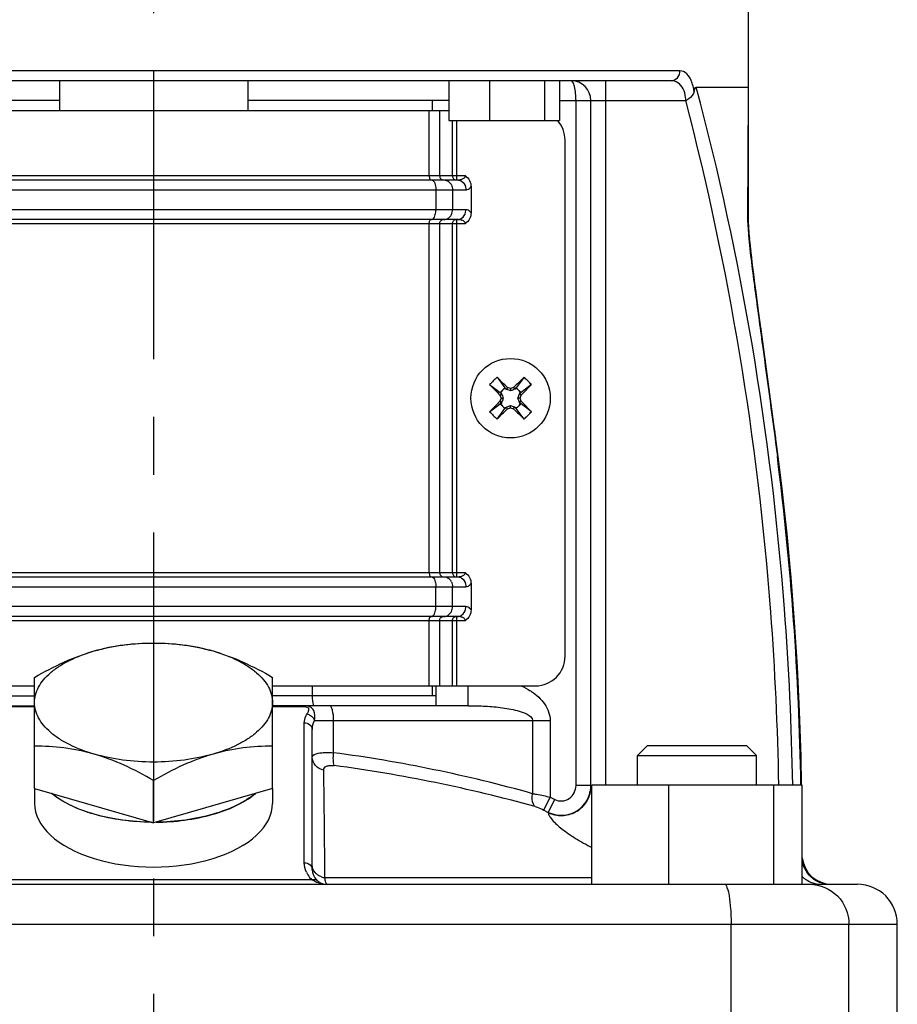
# Model space of a CAD drawing. Header units: millimetres. Extents: x 0 to 841, y 0 to 1189.
# Tile 5 of 7: x 233 to 321, y 667 to 766. Entities that reach past the tile are written whole.
import ezdxf

# ---------------------------------------------------------------- set-up
doc = ezdxf.new("R2010")
doc.units = ezdxf.units.MM
doc.header["$LTSCALE"] = 77.505185
doc.linetypes.add('CENTER', pattern=[0.6, 0.375, -0.075, 0.075, -0.075])
doc.layers.get('0').update_dxf_attribs({"linetype": 'CONTINUOUS'})
doc.layers.add('AXIS', color=7, linetype='CONTINUOUS')
doc.layers.add('COMPONENTI', color=7, linetype='CONTINUOUS')

msp = doc.modelspace()

# ---------------------------------------------------------------- linework, layer by layer
at = {"color": 7, "linetype": 'CONTINUOUS'}
for p, q in [((306.039, 745.826), (306.039, 771.248)), ((298.239, 759.948), (193.84, 759.948)), ((236.539, 759.948), (236.539, 756.948)), ((255.539, 759.948), (255.539, 756.948)), ((275.818, 759.948), (275.818, 755.948)), ((279.901, 759.948), (279.901, 755.948)), ((285.477, 759.948), (285.477, 755.948)), ((286.972, 759.948), (286.972, 755.948)), ((300.766, 759.307), (305.996, 759.307)), ((236.539, 757.948), (216.261, 757.948)), ((275.818, 757.948), (255.539, 757.948)), ((274.159, 756.948), (274.159, 757.948)), ((290.139, 688.766), (290.139, 757.948)), ((275.818, 755.948), (286.972, 755.948)), ((287.539, 701.948), (287.539, 753.948)), ((215.404, 749.948), (276.646, 749.948)), ((276.617, 749.949), (276.68, 749.948)), ((278.06, 749.275), (278.06, 746.62)), ((276.646, 745.948), (215.433, 745.948)), ((276.682, 745.948), (276.617, 745.947)), ((306.04, 745.761), (306.039, 745.826)), ((306.041, 745.708), (306.04, 745.775)), ((306.041, 745.673), (306.04, 745.725)), ((306.043, 745.62), (306.041, 745.708)), ((306.044, 745.565), (306.042, 745.654)), ((306.046, 745.508), (306.043, 745.597)), ((306.049, 745.45), (306.045, 745.538)), ((306.051, 745.39), (306.047, 745.478)), ((306.056, 745.289), (306.05, 745.417)), ((306.061, 745.205), (306.054, 745.329)), ((306.069, 745.076), (306.06, 745.223)), ((306.078, 744.943), (306.068, 745.088)), ((306.087, 744.807), (306.077, 744.949)), ((306.098, 744.669), (306.087, 744.808)), ((306.111, 744.511), (306.093, 744.734)), ((306.131, 744.28), (306.11, 744.527)), ((306.153, 744.044), (306.128, 744.309)), ((306.176, 743.801), (306.149, 744.085)), ((306.201, 743.552), (306.17, 743.856)), ((306.227, 743.297), (306.194, 743.621)), ((306.265, 742.948), (306.227, 743.301)), ((306.285, 742.77), (306.263, 742.97)), ((306.326, 742.407), (306.281, 742.802)), ((306.37, 742.033), (306.32, 742.458)), ((306.415, 741.651), (306.361, 742.105)), ((306.475, 741.162), (306.415, 741.653)), ((306.537, 740.661), (306.472, 741.189)), ((306.605, 740.131), (306.531, 740.714)), ((306.684, 739.52), (306.603, 740.148)), ((306.775, 738.824), (306.682, 739.535)), ((306.872, 738.097), (306.768, 738.878)), ((307.089, 736.49), (306.87, 738.113)), ((307.286, 735.049), (307.083, 736.533)), ((307.118, 736.271), (307.104, 736.38)), ((309.027, 722.072), (307.274, 735.134)), ((308.71, 724.532), (308.668, 724.855)), ((308.762, 724.136), (308.721, 724.448)), ((308.796, 723.873), (308.774, 724.04)), ((215.433, 709.948), (276.646, 709.948)), ((276.617, 709.949), (276.68, 709.948)), ((278.06, 709.275), (278.06, 706.62)), ((276.675, 705.948), (215.433, 705.948)), ((276.682, 705.948), (276.617, 705.947)), ((262.039, 698.948), (262.039, 697.948)), ((274.159, 697.948), (274.159, 698.948)), ((274.539, 696.948), (274.539, 698.948)), ((276.617, 698.948), (284.539, 698.948)), ((274.539, 697.948), (262.072, 697.948)), ((214.302, 696.948), (234.039, 696.948)), ((277.777, 696.948), (258.039, 696.948)), ((262.039, 680.448), (262.039, 694.554)), ((311.436, 688.948), (290.244, 688.948)), ((290.244, 678.948), (290.244, 688.948)), ((298.001, 678.948), (298.001, 688.948)), ((308.597, 678.948), (308.597, 688.948)), ((311.436, 678.948), (311.436, 688.948)), ((175.04, 678.948), (317.039, 678.948)), ((321.039, 656.948), (321.039, 674.948))]:
    msp.add_line(p, q, dxfattribs=at)
at = {"color": 9, "linetype": 'CONTINUOUS'}
for p, q in [((299.123, 760.948), (192.956, 760.948)), ((291.639, 688.948), (291.639, 759.948)), ((305.996, 759.307), (305.993, 758.601)), ((305.993, 758.601), (305.941, 746.117)), ((286.972, 757.948), (299.703, 757.948)), ((288.639, 688.91), (288.639, 757.948)), ((273.838, 750.348), (273.838, 756.948)), ((274.892, 750.348), (274.892, 756.948)), ((276.184, 750.348), (276.184, 755.948)), ((276.617, 749.948), (276.617, 755.948)), ((277.483, 750.348), (214.596, 750.348)), ((214.538, 748.948), (277.541, 748.948)), ((274.506, 748.948), (274.506, 746.948)), ((276.191, 748.948), (276.191, 746.948)), ((277.541, 746.948), (214.538, 746.948)), ((214.596, 745.548), (277.483, 745.548)), ((273.838, 710.348), (273.838, 745.548)), ((274.892, 710.348), (274.892, 745.548)), ((276.184, 710.348), (276.184, 745.548)), ((276.617, 709.948), (276.617, 745.948)), ((309.027, 722.072), (308.944, 722.062)), ((277.483, 710.348), (214.596, 710.348)), ((214.538, 708.948), (277.541, 708.948)), ((274.506, 706.948), (274.506, 708.948)), ((276.191, 706.948), (276.191, 708.948)), ((277.541, 706.948), (214.538, 706.948)), ((276.617, 698.948), (276.617, 705.948)), ((214.596, 705.548), (277.483, 705.548)), ((273.838, 698.948), (273.838, 705.548)), ((274.892, 698.948), (274.892, 705.548)), ((276.184, 698.948), (276.184, 705.548)), ((230.039, 697.948), (234.039, 697.948)), ((262.039, 697.948), (258.039, 697.948)), ((234.039, 696.824), (230.766, 696.824)), ((261.313, 696.824), (258.039, 696.824)), ((261.313, 696.824), (261.313, 696.948)), ((261.239, 681.124), (261.239, 695.23)), ((262.255, 695.448), (286.027, 695.448)), ((264.201, 692.218), (264.201, 695.448)), ((284.263, 695.448), (284.263, 688.086)), ((286.027, 695.448), (286.027, 687.734)), ((290.139, 688.91), (288.639, 688.91)), ((285.38, 686.435), (286.027, 687.734)), ((285.842, 686.204), (286.491, 687.503)), ((286.027, 687.734), (286.491, 687.503)), ((285.38, 686.435), (285.842, 686.204)), ((285.842, 686.204), (285.844, 686.168)), ((262.004, 679.411), (230.074, 679.411)), ((290.244, 679.617), (263.314, 679.617)), ((171.039, 674.948), (321.039, 674.948)), ((304.275, 656.948), (304.275, 674.948)), ((316.161, 656.948), (316.161, 674.948))]:
    msp.add_line(p, q, dxfattribs=at)
at = {"color": 7, "linetype": 'CONTINUOUS'}
for points in [[(311.39, 688.947), (311.336, 691.844), (311.185, 696.361), (310.966, 700.873), (310.68, 705.379), (310.327, 709.877), (309.907, 714.366), (309.42, 718.847), (309.027, 722.072)], [(311.39, 688.947), (311.339, 691.74), (311.189, 696.257), (310.972, 700.769), (310.687, 705.275), (310.336, 709.773), (309.917, 714.263), (309.432, 718.744), (309.425, 718.803)]]:
    msp.add_lwpolyline(points, dxfattribs=at)
for centre, radius, start, end in [((288.139, 757.948), 2, 0, 90), ((284.539, 753.948), 3, 0, 41.82455), ((284.539, 701.948), 3, 270, 360), ((266.039, 697.948), 4, 180, 194.48227), ((314.439, 681.948), 3, 186, 269.99925), ((263.539, 680.448), 1.5, 180.00038, 270), ((317.039, 674.948), 4, 0, 90.00001)]:
    msp.add_arc(centre, radius, start, end, dxfattribs=at)
at = {"color": 9, "linetype": 'CONTINUOUS'}
for centre, radius, start, end in [((275.155, 748.988), 1.028, 26.55939, 33.56635), ((275.155, 746.907), 1.028, 326.43365, 333.44061), ((276.842, 745.01), 0.914, 65.68558, 68.54358), ((9.919, 683.979), 301.44, 0.94404, 7.25799), ((275.155, 708.988), 1.028, 26.55939, 33.56635), ((275.155, 706.907), 1.028, 326.43365, 333.44061), ((276.842, 705.01), 0.914, 65.68558, 68.54358), ((244.82, 547.335), 146.173, 74.34545, 82.38065), ((244.446, 542.164), 150.068, 74.51798, 82.41292), ((-1290.296, 669.639), 1553.642, 0.368, 0.768259), ((287.383, 688.767), 2.756, 353.27099, 359.98303), ((287.139, 688.908), 3, 244.38069, 348.94073), ((287.116, 688.913), 3.024, 348.9335, 354.43539), ((263.542, 681.125), 2.303, 204.60329, 212.14092), ((263.548, 681.132), 2.312, 212.18599, 228.09464), ((263.455, 681.106), 1.485, 231.23428, 237.75572), ((263.535, 681.279), 1.676, 250.37847, 262.40812), ((263.539, 681.846), 2.899, 260.93865, 270.00589), ((313.44, 681.774), 2.855, 225.39189, 232.10408), ((313.397, 681.72), 2.786, 232.12337, 238.29004), ((314.249, 681.76), 2.823, 232.47925, 238.61816), ((313.337, 681.589), 2.641, 257.19296, 269.94488), ((314.2, 681.628), 2.681, 263.62735, 269.98517)]:
    msp.add_arc(centre, radius, start, end, dxfattribs=at)
for points, knots in [([(298.239, 759.948), (298.469, 759.948), (298.961, 760.191), (299.123, 760.697), (299.123, 760.948)], [0, 0, 0, 0, 0.478417, 1, 1, 1, 1]), ([(300.351, 759.714), (300.234, 760.05), (299.974, 760.626), (299.375, 760.948), (299.123, 760.948)], [0, 0, 0, 0, 0.5856, 1, 1, 1, 1]), ([(288.639, 757.948), (288.639, 758.425), (288.579, 759.075), (288.398, 759.733), (288.22, 759.948), (288.139, 759.948)], [0, 0, 0, 0, 0.672791, 0.887218, 1, 1, 1, 1]), ([(299.446, 759.125), (299.32, 759.37), (298.989, 759.79), (298.471, 759.948), (298.239, 759.948)], [0, 0, 0, 0, 0.54199, 1, 1, 1, 1]), ([(300.554, 758.867), (300.543, 758.943), (300.494, 759.229), (300.421, 759.512), (300.351, 759.714)], [0, 0, 0, 0, 0.26347, 1, 1, 1, 1]), ([(310.489, 688.948), (310.389, 694.88), (309.286, 718.567), (305.344, 742.131), (300.766, 759.307)], [0, 0, 0, 0, 0.250242, 1, 1, 1, 1]), ([(299.712, 757.948), (299.713, 758.055), (299.689, 758.459), (299.581, 758.861), (299.446, 759.125)], [0, 0, 0, 0, 0.26557, 1, 1, 1, 1]), ([(309.087, 688.953), (308.989, 694.768), (307.918, 717.988), (304.112, 741.09), (299.703, 757.948)], [0, 0, 0, 0, 0.250233, 1, 1, 1, 1]), ([(273.838, 750.348), (273.838, 750.296), (273.848, 750.16), (273.917, 749.948), (274.016, 749.948)], [0, 0, 0, 0, 0.340863, 1, 1, 1, 1]), ([(274.892, 750.348), (274.892, 750.247), (274.953, 750.047), (275.147, 749.948), (275.238, 749.948)], [0, 0, 0, 0, 0.525326, 1, 1, 1, 1]), ([(276.184, 750.348), (276.184, 750.247), (276.246, 750.047), (276.44, 749.948), (276.53, 749.948)], [0, 0, 0, 0, 0.525326, 1, 1, 1, 1]), ([(277.199, 750.043), (277.297, 750.085), (277.435, 750.165), (277.483, 750.309), (277.483, 750.348)], [0, 0, 0, 0, 0.735449, 1, 1, 1, 1]), ([(274.061, 749.948), (274.101, 749.948), (274.319, 749.869), (274.401, 749.621), (274.446, 749.448)], [0, 0, 0, 0, 0.182163, 1, 1, 1, 1]), ([(277.108, 749.814), (277.31, 749.679), (277.506, 749.363), (277.541, 749.034), (277.541, 748.948)], [0, 0, 0, 0, 0.736994, 1, 1, 1, 1]), ([(277.541, 748.948), (277.587, 748.948), (277.798, 748.98), (277.968, 749.141), (278.06, 749.275)], [0, 0, 0, 0, 0.22154, 1, 1, 1, 1]), ([(274.061, 745.948), (274.101, 745.948), (274.319, 746.026), (274.401, 746.274), (274.446, 746.448)], [0, 0, 0, 0, 0.182163, 1, 1, 1, 1]), ([(277.108, 746.082), (277.31, 746.217), (277.506, 746.533), (277.541, 746.861), (277.541, 746.948)], [0, 0, 0, 0, 0.736994, 1, 1, 1, 1]), ([(278.06, 746.62), (278.025, 746.671), (277.896, 746.834), (277.688, 746.948), (277.541, 746.948)], [0, 0, 0, 0, 0.295881, 1, 1, 1, 1]), ([(273.838, 745.548), (273.838, 745.599), (273.848, 745.735), (273.917, 745.948), (274.016, 745.948)], [0, 0, 0, 0, 0.340863, 1, 1, 1, 1]), ([(274.892, 745.548), (274.892, 745.648), (274.953, 745.848), (275.147, 745.948), (275.238, 745.948)], [0, 0, 0, 0, 0.525326, 1, 1, 1, 1]), ([(276.184, 745.548), (276.184, 745.648), (276.246, 745.848), (276.44, 745.948), (276.53, 745.948)], [0, 0, 0, 0, 0.525326, 1, 1, 1, 1]), ([(277.176, 745.861), (277.161, 745.867), (277.13, 745.879), (277.099, 745.888), (277.083, 745.893)], [0, 0, 0, 0, 0.500395, 1, 1, 1, 1]), ([(277.483, 745.548), (277.483, 745.584), (277.44, 745.722), (277.31, 745.802), (277.218, 745.844)], [0, 0, 0, 0, 0.263596, 1, 1, 1, 1]), ([(306.039, 744.372), (306.202, 742.536), (306.682, 738.843), (307.697, 731.414), (308.466, 725.809), (308.944, 722.062)], [0, 0, 0, 0, 0.245775, 0.49627, 1, 1, 1, 1]), ([(273.838, 710.348), (273.838, 710.296), (273.848, 710.16), (273.917, 709.948), (274.016, 709.948)], [0, 0, 0, 0, 0.340863, 1, 1, 1, 1]), ([(274.061, 709.948), (274.101, 709.948), (274.319, 709.869), (274.401, 709.621), (274.446, 709.448)], [0, 0, 0, 0, 0.182163, 1, 1, 1, 1]), ([(274.892, 710.348), (274.892, 710.247), (274.953, 710.047), (275.147, 709.948), (275.238, 709.948)], [0, 0, 0, 0, 0.525326, 1, 1, 1, 1]), ([(276.184, 710.348), (276.184, 710.247), (276.246, 710.047), (276.44, 709.948), (276.53, 709.948)], [0, 0, 0, 0, 0.525326, 1, 1, 1, 1]), ([(277.108, 709.814), (277.31, 709.679), (277.506, 709.363), (277.541, 709.034), (277.541, 708.948)], [0, 0, 0, 0, 0.736994, 1, 1, 1, 1]), ([(277.199, 710.043), (277.297, 710.085), (277.435, 710.165), (277.483, 710.309), (277.483, 710.348)], [0, 0, 0, 0, 0.735449, 1, 1, 1, 1]), ([(277.541, 708.948), (277.587, 708.948), (277.798, 708.98), (277.968, 709.141), (278.06, 709.275)], [0, 0, 0, 0, 0.22154, 1, 1, 1, 1]), ([(277.108, 706.082), (277.31, 706.217), (277.506, 706.533), (277.541, 706.861), (277.541, 706.948)], [0, 0, 0, 0, 0.736994, 1, 1, 1, 1]), ([(278.06, 706.62), (278.025, 706.671), (277.896, 706.834), (277.688, 706.948), (277.541, 706.948)], [0, 0, 0, 0, 0.295881, 1, 1, 1, 1]), ([(273.838, 705.548), (273.838, 705.599), (273.848, 705.735), (273.917, 705.948), (274.016, 705.948)], [0, 0, 0, 0, 0.340863, 1, 1, 1, 1]), ([(274.061, 705.948), (274.101, 705.948), (274.319, 706.026), (274.401, 706.274), (274.446, 706.448)], [0, 0, 0, 0, 0.182163, 1, 1, 1, 1]), ([(274.892, 705.548), (274.892, 705.648), (274.953, 705.848), (275.147, 705.948), (275.238, 705.948)], [0, 0, 0, 0, 0.525326, 1, 1, 1, 1]), ([(276.184, 705.548), (276.184, 705.648), (276.246, 705.848), (276.44, 705.948), (276.53, 705.948)], [0, 0, 0, 0, 0.525326, 1, 1, 1, 1]), ([(277.176, 705.861), (277.161, 705.867), (277.13, 705.879), (277.099, 705.888), (277.083, 705.893)], [0, 0, 0, 0, 0.500395, 1, 1, 1, 1]), ([(277.483, 705.548), (277.483, 705.584), (277.44, 705.722), (277.31, 705.802), (277.218, 705.844)], [0, 0, 0, 0, 0.263596, 1, 1, 1, 1]), ([(262.255, 695.448), (262.332, 695.777), (262.353, 696.339), (261.867, 696.884), (261.5, 696.948), (261.313, 696.948)], [0, 0, 0, 0, 0.492668, 0.728666, 1, 1, 1, 1]), ([(261.65, 696.383), (261.684, 696.47), (261.76, 696.742), (261.448, 696.824), (261.313, 696.824)], [0, 0, 0, 0, 0.409655, 1, 1, 1, 1]), ([(264.201, 695.448), (264.201, 695.804), (264.152, 696.289), (263.997, 696.791), (263.848, 696.948), (263.782, 696.948)], [0, 0, 0, 0, 0.660268, 0.878233, 1, 1, 1, 1]), ([(277.777, 696.948), (278.354, 696.948), (279.507, 696.92), (281.217, 696.781), (282.66, 696.509), (283.689, 696.156), (284.263, 695.731), (284.263, 695.448)], [0, 0, 0, 0, 0.251445, 0.501768, 0.751294, 0.876417, 1, 1, 1, 1]), ([(261.239, 695.23), (261.24, 695.461), (261.316, 695.78), (261.468, 696.054), (261.513, 696.124)], [0, 0, 0, 0, 0.735857, 1, 1, 1, 1]), ([(261.239, 695.23), (261.439, 695.23), (261.836, 695.114), (262.039, 694.732), (262.039, 694.554)], [0, 0, 0, 0, 0.529497, 1, 1, 1, 1]), ([(262.039, 691.769), (262.039, 692.004), (262.685, 692.19), (263.361, 692.245), (263.909, 692.237), (264.201, 692.218)], [0, 0, 0, 0, 0.308519, 0.61529, 1, 1, 1, 1]), ([(263.206, 690.47), (262.892, 690.534), (262.299, 690.839), (262.039, 691.472), (262.039, 691.769)], [0, 0, 0, 0, 0.518336, 1, 1, 1, 1]), ([(264.259, 690.919), (264.193, 691.091), (264.15, 691.534), (264.171, 691.968), (264.201, 692.218)], [0, 0, 0, 0, 0.423447, 1, 1, 1, 1]), ([(263.206, 690.47), (263.205, 690.544), (263.255, 690.711), (263.494, 690.879), (263.845, 690.95), (264.112, 690.938), (264.259, 690.919)], [0, 0, 0, 0, 0.173284, 0.37701, 0.652414, 1, 1, 1, 1]), ([(286.491, 687.503), (286.718, 687.39), (287.242, 687.284), (288.229, 687.616), (288.639, 688.418), (288.639, 688.91)], [0, 0, 0, 0, 0.253564, 0.507139, 1, 1, 1, 1]), ([(284.504, 686.787), (284.44, 686.853), (284.196, 687.242), (284.199, 687.734), (284.263, 688.086)], [0, 0, 0, 0, 0.205224, 1, 1, 1, 1]), ([(284.263, 688.086), (284.398, 688.067), (284.991, 687.974), (285.578, 687.846), (286.027, 687.734)], [0, 0, 0, 0, 0.227972, 1, 1, 1, 1]), ([(285.844, 686.168), (286.272, 685.971), (287.233, 685.776), (288.638, 686.145), (289.724, 687.092), (290.067, 687.991), (290.12, 688.444)], [0, 0, 0, 0, 0.253228, 0.506118, 0.755134, 1, 1, 1, 1]), ([(284.504, 686.787), (284.574, 686.768), (284.874, 686.672), (285.163, 686.543), (285.38, 686.435)], [0, 0, 0, 0, 0.229488, 1, 1, 1, 1]), ([(285.844, 686.168), (285.849, 686.055), (285.964, 685.793), (286.399, 685.225), (287.287, 684.45), (288.636, 683.525), (289.681, 682.944), (290.244, 682.661)], [0, 0, 0, 0, 0.059202, 0.143338, 0.37565, 0.670185, 1, 1, 1, 1]), ([(261.546, 681.073), (261.683, 681.024), (261.932, 680.864), (262.039, 680.581), (262.039, 680.448)], [0, 0, 0, 0, 0.522489, 1, 1, 1, 1]), ([(262.525, 679.948), (262.45, 680.009), (262.186, 680.266), (262.039, 680.645), (262.039, 680.917)], [0, 0, 0, 0, 0.261857, 1, 1, 1, 1]), ([(262.004, 679.411), (262.054, 679.427), (262.233, 679.468), (262.439, 679.419), (262.538, 679.331)], [0, 0, 0, 0, 0.279779, 1, 1, 1, 1]), ([(263.539, 678.948), (263.471, 678.948), (263.383, 679.263), (263.341, 679.449), (263.314, 679.617)], [0, 0, 0, 0, 0.286148, 1, 1, 1, 1]), ([(303.61, 678.948), (303.742, 678.948), (303.964, 678.431), (304.111, 677.675), (304.25, 676.392), (304.275, 675.458), (304.275, 674.948)], [0, 0, 0, 0, 0.09618, 0.312644, 0.628935, 1, 1, 1, 1]), ([(312.216, 678.948), (313.225, 678.948), (315.333, 678.08), (316.161, 675.966), (316.161, 674.948)], [0, 0, 0, 0, 0.497519, 1, 1, 1, 1])]:
    msp.add_open_spline(points, degree=3, knots=knots, dxfattribs=at)
at = {"color": 7, "linetype": 'CONTINUOUS'}
for points, knots in [([(300.554, 758.867), (300.575, 758.966), (300.608, 759.107), (300.7, 759.307), (300.766, 759.307)], [0, 0, 0, 0, 0.606086, 1, 1, 1, 1]), ([(306.039, 759.127), (306.039, 759.153), (306.036, 759.206), (306.033, 759.306), (305.996, 759.307)], [0, 0, 0, 0, 0.418114, 1, 1, 1, 1]), ([(300.554, 758.867), (300.49, 758.561), (300.169, 758.205), (299.812, 757.979), (299.712, 757.921)], [0, 0, 0, 0, 0.73102, 1, 1, 1, 1])]:
    msp.add_open_spline(points, degree=3, knots=knots, dxfattribs=at)
for points in [[(277.483, 750.348), (277.826, 750.131), (278.06, 749.681), (278.06, 749.275)], [(278.06, 746.62), (278.06, 746.214), (277.826, 745.764), (277.483, 745.548)], [(277.483, 710.348), (277.826, 710.131), (278.06, 709.681), (278.06, 709.275)], [(278.06, 706.62), (278.06, 706.214), (277.826, 705.764), (277.483, 705.548)]]:
    msp.add_open_spline(points, degree=3, dxfattribs=at)
at = {"color": 9, "linetype": 'CONTINUOUS'}
for points in [[(274.446, 749.448), (274.488, 749.285), (274.506, 749.115), (274.506, 748.948)], [(275.325, 749.948), (275.476, 749.948), (275.632, 749.897), (275.758, 749.814)], [(275.758, 749.814), (275.858, 749.747), (275.945, 749.657), (276.012, 749.556)], [(276.075, 749.448), (276.151, 749.295), (276.191, 749.119), (276.191, 748.948)], [(276.675, 749.948), (276.826, 749.948), (276.982, 749.897), (277.108, 749.814)], [(276.68, 749.948), (276.813, 749.948), (276.948, 749.964), (277.076, 750.001)], [(277.076, 750.001), (277.118, 750.012), (277.159, 750.026), (277.199, 750.043)], [(274.446, 746.448), (274.488, 746.61), (274.506, 746.78), (274.506, 746.948)], [(275.758, 746.082), (275.858, 746.149), (275.945, 746.238), (276.012, 746.339)], [(276.075, 746.448), (276.151, 746.601), (276.191, 746.777), (276.191, 746.948)], [(275.325, 745.948), (275.476, 745.948), (275.632, 745.998), (275.758, 746.082)], [(276.675, 745.948), (276.826, 745.948), (276.982, 745.998), (277.108, 746.082)], [(277.083, 745.893), (276.953, 745.93), (276.816, 745.946), (276.681, 745.947)], [(305.941, 746.117), (305.94, 745.85), (305.952, 745.584), (305.968, 745.318)], [(306.039, 745.826), (306.039, 745.928), (306, 746.033), (305.941, 746.117)], [(305.968, 745.318), (305.986, 745.002), (306.012, 744.687), (306.039, 744.372)], [(275.325, 709.948), (275.476, 709.948), (275.632, 709.897), (275.758, 709.814)], [(275.758, 709.814), (275.858, 709.747), (275.945, 709.657), (276.012, 709.556)], [(276.675, 709.948), (276.826, 709.948), (276.982, 709.897), (277.108, 709.814)], [(276.68, 709.948), (276.813, 709.948), (276.948, 709.964), (277.076, 710.001)], [(277.076, 710.001), (277.118, 710.012), (277.159, 710.026), (277.199, 710.043)], [(274.446, 709.448), (274.488, 709.285), (274.506, 709.115), (274.506, 708.948)], [(276.075, 709.448), (276.151, 709.295), (276.191, 709.119), (276.191, 708.948)], [(274.446, 706.448), (274.488, 706.61), (274.506, 706.78), (274.506, 706.948)], [(276.075, 706.448), (276.151, 706.601), (276.191, 706.777), (276.191, 706.948)], [(275.325, 705.948), (275.476, 705.948), (275.632, 705.998), (275.758, 706.082)], [(275.758, 706.082), (275.858, 706.149), (275.945, 706.238), (276.012, 706.339)], [(276.675, 705.948), (276.826, 705.948), (276.982, 705.998), (277.108, 706.082)], [(277.083, 705.893), (276.953, 705.93), (276.816, 705.946), (276.681, 705.947)], [(261.513, 696.124), (261.565, 696.207), (261.614, 696.292), (261.65, 696.383)], [(261.513, 696.124), (261.842, 696.064), (262.184, 695.775), (262.255, 695.448)], [(262.039, 694.554), (262.04, 694.86), (262.118, 695.174), (262.255, 695.448)], [(290.139, 688.766), (290.139, 688.647), (290.156, 688.528), (290.178, 688.411)], [(261.239, 681.124), (261.343, 681.124), (261.448, 681.107), (261.546, 681.073)], [(261.448, 680.167), (261.312, 680.464), (261.239, 680.797), (261.239, 681.124)], [(312.53, 679.521), (311.985, 679.939), (311.582, 680.594), (311.434, 681.265)], [(262.973, 679.7), (262.864, 679.739), (262.76, 679.789), (262.663, 679.85)], [(263.083, 678.984), (262.701, 679.045), (262.32, 679.188), (262.004, 679.411)], [(312.752, 679.013), (312.464, 679.079), (312.184, 679.194), (311.933, 679.35)], [(313.902, 678.964), (313.509, 679.008), (313.117, 679.143), (312.779, 679.35)]]:
    msp.add_open_spline(points, degree=3, dxfattribs=at)
at = {"layer": 'AXIS', "color": 2, "linetype": 'CENTER'}
msp.add_line((246.039, 1039.948), (246.039, 378.948), dxfattribs=at)
at = {"layer": 'AXIS', "color": 7, "linetype": 'CONTINUOUS'}
for p, q in [((216.261, 756.948), (275.818, 756.948)), ((215.462, 698.948), (234.039, 698.948)), ((258.039, 698.948), (276.617, 698.948)), ((294.84, 691.948), (295.84, 692.948)), ((295.841, 692.948), (305.84, 692.948)), ((306.84, 691.948), (305.84, 692.948)), ((294.84, 691.948), (306.84, 691.948)), ((294.84, 688.948), (294.84, 691.948)), ((306.84, 688.948), (306.84, 691.948)), ((234.039, 688.611), (234.039, 687.103)), ((258.039, 688.611), (258.039, 687.103))]:
    msp.add_line(p, q, dxfattribs=at)
at = {"layer": 'AXIS', "color": 9, "linetype": 'CONTINUOUS'}
msp.add_line((277.777, 696.948), (277.777, 698.948), dxfattribs=at)
msp.add_arc((280.583, 692.997), 6.458, 56.31085, 57.8501, dxfattribs=at)
at = {"layer": 'AXIS', "color": 7, "linetype": 'CONTINUOUS'}
msp.add_ellipse((246.039, 687.103), major_axis=(12, 0), ratio=0.534414, start_param=-3.141593, end_param=0, dxfattribs=at)
at = {"layer": 'AXIS', "color": 9, "linetype": 'CONTINUOUS'}
msp.add_open_spline([(283.114, 698.948), (283.426, 698.807), (283.73, 698.646), (284.019, 698.464)], degree=3, dxfattribs=at)
msp.add_open_spline([(284.165, 698.37), (284.662, 698.038), (285.581, 697.24), (286.027, 696.04), (286.027, 695.448)], degree=3, knots=[0, 0, 0, 0, 0.502249, 1, 1, 1, 1], dxfattribs=at)
at = {"layer": 'AXIS', "color": 7, "linetype": 'CONTINUOUS'}
for points in [[(245.807, 685.21), (243.866, 685.229), (240.342, 685.67), (236.987, 687.096), (235.765, 688.109)], [(246.272, 685.21), (248.213, 685.229), (251.737, 685.67), (255.092, 687.096), (256.313, 688.109)]]:
    msp.add_open_spline(points, degree=3, knots=[0, 0, 0, 0, 0.550221, 1, 1, 1, 1], dxfattribs=at)
at = {"layer": 'COMPONENTI', "color": 7, "linetype": 'CONTINUOUS'}
for p, q in [((280.676, 730.06), (281.474, 729.001)), ((283.403, 730.06), (282.605, 729.001)), ((279.927, 729.312), (280.986, 728.513)), ((280.986, 728.513), (281.474, 729.001)), ((280.986, 728.513), (281.139, 728.36)), ((281.069, 728.555), (281.139, 728.36)), ((281.433, 728.919), (281.627, 728.848)), ((281.474, 729.001), (281.627, 728.848)), ((281.737, 729.02), (281.627, 728.848)), ((282.039, 728.911), (281.737, 729.02)), ((282.342, 729.02), (282.039, 728.911)), ((282.039, 728.911), (282.039, 728.681)), ((282.342, 729.02), (282.452, 728.848)), ((282.605, 729.001), (282.452, 728.848)), ((282.646, 728.919), (282.452, 728.848)), ((282.605, 729.001), (283.093, 728.513)), ((283.01, 728.555), (282.939, 728.36)), ((283.093, 728.513), (282.939, 728.36)), ((284.152, 729.312), (283.093, 728.513)), ((280.967, 728.25), (281.139, 728.36)), ((280.967, 728.25), (281.077, 727.948)), ((281.077, 727.948), (280.967, 727.645)), ((280.967, 727.645), (281.139, 727.536)), ((280.986, 727.382), (281.139, 727.536)), ((281.069, 727.341), (281.139, 727.536)), ((281.077, 727.948), (281.306, 727.948)), ((283.002, 727.948), (282.773, 727.948)), ((283.111, 728.25), (282.939, 728.36)), ((283.111, 727.645), (282.939, 727.536)), ((283.093, 727.382), (282.939, 727.536)), ((283.01, 727.341), (282.939, 727.536)), ((283.002, 727.948), (283.111, 728.25)), ((283.111, 727.645), (283.002, 727.948)), ((279.927, 726.584), (280.986, 727.382)), ((280.676, 725.835), (281.474, 726.894)), ((281.474, 726.894), (280.986, 727.382)), ((281.433, 726.977), (281.627, 727.048)), ((281.474, 726.894), (281.627, 727.048)), ((281.737, 726.876), (281.627, 727.048)), ((281.737, 726.876), (282.039, 726.985)), ((282.039, 726.985), (282.039, 727.214)), ((282.039, 726.985), (282.342, 726.876)), ((282.342, 726.876), (282.452, 727.048)), ((282.646, 726.977), (282.452, 727.048)), ((282.605, 726.894), (282.452, 727.048)), ((283.093, 727.382), (282.605, 726.894)), ((283.403, 725.835), (282.605, 726.894)), ((284.152, 726.584), (283.093, 727.382)), ((234.039, 688.611), (234.039, 699.807)), ((258.039, 688.611), (258.039, 699.807)), ((246.039, 685.147), (246.039, 689.415)), ((234.039, 688.611), (246.039, 685.147)), ((258.039, 688.611), (246.039, 685.147))]:
    msp.add_line(p, q, dxfattribs=at)
msp.add_circle((282.039, 727.948), 4, dxfattribs=at)
for centre, radius, start, end in [((298.682, 711.305), 26, 133.83382, 136.16618), ((164.121, 610.066), 167.282, 45.32391, 45.83296), ((399.958, 610.066), 167.282, 134.16704, 134.67609), ((265.397, 711.305), 26, 43.83382, 46.16618), ((399.921, 845.866), 167.282, 224.16704, 224.67609), ((282.039, 727.948), 1.145, 122.01035, 147.98965), ((282.039, 727.948), 1.145, 32.01035, 57.98965), ((164.158, 845.866), 167.282, 315.32391, 315.83296), ((399.921, 610.029), 167.282, 135.32391, 135.83296), ((164.158, 610.029), 167.282, 44.16704, 44.67609), ((298.682, 744.591), 26, 223.83382, 226.16618), ((164.121, 845.829), 167.282, 314.16704, 314.67609), ((282.039, 727.948), 1.145, 212.01035, 237.98965), ((399.958, 845.829), 167.282, 225.32391, 225.83296), ((282.039, 727.948), 1.145, 302.01035, 327.98965), ((265.397, 744.591), 26, 313.83382, 316.16618)]:
    msp.add_arc(centre, radius, start, end, dxfattribs=at)
for points, knots in [([(281.069, 728.555), (281.088, 728.505), (281.168, 728.303), (281.248, 728.101), (281.306, 727.948)], [0, 0, 0, 0, 0.244085, 1, 1, 1, 1]), ([(282.039, 728.681), (281.987, 728.701), (281.784, 728.779), (281.582, 728.859), (281.433, 728.919)], [0, 0, 0, 0, 0.256968, 1, 1, 1, 1]), ([(282.646, 728.919), (282.597, 728.899), (282.395, 728.819), (282.193, 728.74), (282.039, 728.681)], [0, 0, 0, 0, 0.244085, 1, 1, 1, 1]), ([(282.773, 727.948), (282.793, 728), (282.871, 728.203), (282.951, 728.405), (283.01, 728.555)], [0, 0, 0, 0, 0.256968, 1, 1, 1, 1]), ([(281.306, 727.948), (281.286, 727.895), (281.208, 727.693), (281.128, 727.491), (281.069, 727.341)], [0, 0, 0, 0, 0.256968, 1, 1, 1, 1]), ([(283.01, 727.341), (282.991, 727.39), (282.911, 727.592), (282.831, 727.794), (282.773, 727.948)], [0, 0, 0, 0, 0.244085, 1, 1, 1, 1]), ([(281.433, 726.977), (281.482, 726.996), (281.684, 727.077), (281.886, 727.156), (282.039, 727.214)], [0, 0, 0, 0, 0.244085, 1, 1, 1, 1]), ([(282.039, 727.214), (282.092, 727.194), (282.294, 727.116), (282.496, 727.036), (282.646, 726.977)], [0, 0, 0, 0, 0.256968, 1, 1, 1, 1]), ([(240.039, 702.467), (241.031, 702.754), (243.022, 703.162), (245.048, 703.271), (246.039, 703.271)], [0, 0, 0, 0, 0.510156, 1, 1, 1, 1]), ([(240.039, 702.467), (240.986, 702.741), (242.977, 703.141), (246.039, 703.338), (249.101, 703.141), (251.093, 702.741), (252.039, 702.467)], [0, 0, 0, 0, 0.243533, 0.5, 0.756467, 1, 1, 1, 1]), ([(246.039, 703.271), (247.03, 703.271), (249.056, 703.162), (251.048, 702.754), (252.039, 702.467)], [0, 0, 0, 0, 0.489844, 1, 1, 1, 1]), ([(234.039, 699.807), (235.004, 700.364), (236.946, 701.388), (239.004, 702.168), (240.039, 702.467)], [0, 0, 0, 0, 0.508081, 1, 1, 1, 1]), ([(234.039, 697.271), (234.039, 697.534), (234.112, 698.076), (234.432, 698.86), (234.951, 699.609), (235.656, 700.313), (236.535, 700.962), (237.973, 701.772), (239.187, 702.221), (240.039, 702.467)], [0, 0, 0, 0, 0.0935, 0.191566, 0.2979, 0.414933, 0.543867, 0.684894, 1, 1, 1, 1]), ([(252.039, 702.467), (253.075, 702.168), (255.133, 701.388), (257.075, 700.364), (258.039, 699.807)], [0, 0, 0, 0, 0.491919, 1, 1, 1, 1]), ([(252.039, 702.467), (252.892, 702.221), (254.106, 701.772), (255.544, 700.962), (256.423, 700.313), (257.128, 699.609), (257.647, 698.86), (257.967, 698.076), (258.039, 697.534), (258.039, 697.271)], [0, 0, 0, 0, 0.315106, 0.456133, 0.585067, 0.7021, 0.808434, 0.9065, 1, 1, 1, 1]), ([(240.039, 692.075), (239.187, 692.321), (237.973, 692.77), (236.535, 693.58), (235.656, 694.23), (234.951, 694.933), (234.432, 695.682), (234.112, 696.466), (234.039, 697.008), (234.039, 697.271)], [0, 0, 0, 0, 0.315106, 0.456133, 0.585067, 0.7021, 0.808434, 0.9065, 1, 1, 1, 1]), ([(258.039, 697.271), (258.039, 697.008), (257.967, 696.466), (257.647, 695.682), (257.128, 694.933), (256.423, 694.23), (255.544, 693.58), (254.106, 692.77), (252.892, 692.321), (252.039, 692.075)], [0, 0, 0, 0, 0.0935, 0.191566, 0.2979, 0.414933, 0.543867, 0.684894, 1, 1, 1, 1]), ([(240.039, 692.075), (239.048, 692.361), (237.056, 692.77), (235.03, 692.879), (234.039, 692.879)], [0, 0, 0, 0, 0.510156, 1, 1, 1, 1]), ([(258.039, 692.879), (257.048, 692.879), (255.022, 692.77), (253.031, 692.361), (252.039, 692.075)], [0, 0, 0, 0, 0.489844, 1, 1, 1, 1]), ([(252.039, 692.075), (251.093, 691.802), (249.101, 691.401), (246.039, 691.205), (242.977, 691.401), (240.986, 691.802), (240.039, 692.075)], [0, 0, 0, 0, 0.243533, 0.5, 0.756467, 1, 1, 1, 1]), ([(246.039, 689.415), (245.075, 689.972), (243.133, 690.996), (241.075, 691.776), (240.039, 692.075)], [0, 0, 0, 0, 0.508081, 1, 1, 1, 1]), ([(252.039, 692.075), (251.004, 691.776), (248.946, 690.996), (247.004, 689.972), (246.039, 689.415)], [0, 0, 0, 0, 0.491919, 1, 1, 1, 1]), ([(245.817, 685.21), (244.818, 685.219), (242.868, 685.358), (240.109, 685.922), (237.71, 686.804), (236.329, 687.641), (235.76, 688.113)], [0, 0, 0, 0, 0.2819, 0.549598, 0.791591, 1, 1, 1, 1]), ([(256.319, 688.113), (255.75, 687.641), (254.369, 686.804), (251.97, 685.922), (249.211, 685.358), (247.261, 685.219), (246.262, 685.21)], [0, 0, 0, 0, 0.208409, 0.450402, 0.7181, 1, 1, 1, 1])]:
    msp.add_open_spline(points, degree=3, knots=knots, dxfattribs=at)

doc.saveas('drawing.dxf')
